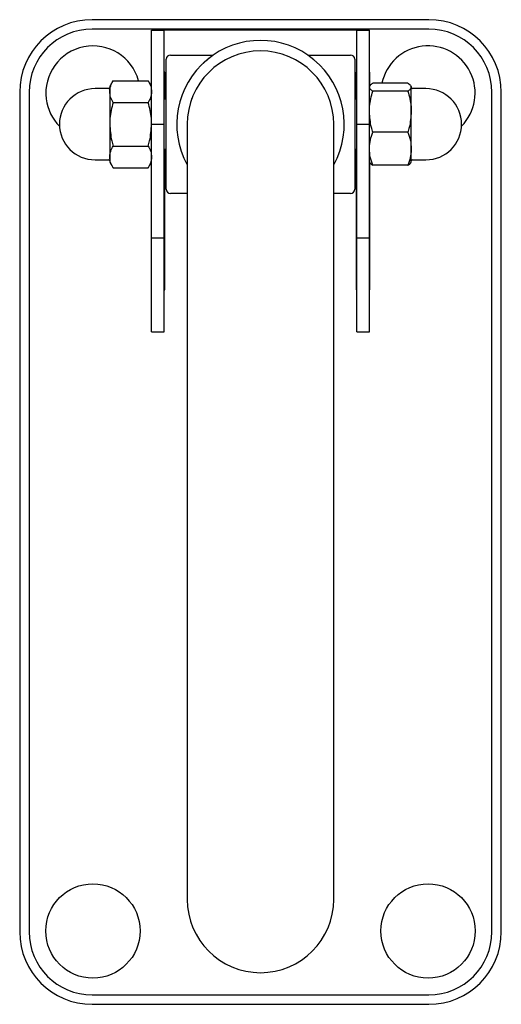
# Model space of a CAD drawing. Header units: millimetres. Extents: x 3819.385 to 3819.5, y 2040.918 to 2041.687.
# Tile 1 of 2: x 3819.385 to 3819.5, y 2040.918 to 2041.153. Entities that reach past the tile are written whole.
import ezdxf

# ---------------------------------------------------------------- set-up
doc = ezdxf.new("R2010")
doc.units = ezdxf.units.MM
doc.layers.add('SANINDUSA', color=3, linetype='Continuous')

msp = doc.modelspace()

# ---------------------------------------------------------------- linework, layer by layer
at = {"layer": 'SANINDUSA'}
for p, q in [((3819.482610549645, 2041.152717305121), (3819.402210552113, 2041.152717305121)), ((3819.482610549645, 2041.150467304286), (3819.402210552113, 2041.150467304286)), ((3819.416410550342, 2041.127767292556), (3819.416410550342, 2041.150217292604)), ((3819.416410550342, 2041.150217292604), (3819.419410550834, 2041.150217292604)), ((3819.465410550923, 2041.150217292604), (3819.419410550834, 2041.150217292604)), ((3819.419410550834, 2041.127767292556), (3819.419410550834, 2041.150217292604)), ((3819.465410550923, 2041.127767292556), (3819.465410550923, 2041.150217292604)), ((3819.465410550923, 2041.150217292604), (3819.468410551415, 2041.150217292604)), ((3819.468410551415, 2041.127767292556), (3819.468410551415, 2041.150217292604)), ((3819.420910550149, 2041.144267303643), (3819.431107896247, 2041.144267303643)), ((3819.45371320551, 2041.144267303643), (3819.463910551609, 2041.144267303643)), ((3819.419910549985, 2041.112267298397), (3819.419910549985, 2041.143267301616)), ((3819.464910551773, 2041.143267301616), (3819.464910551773, 2041.112267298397)), ((3819.416410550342, 2041.140217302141), (3819.416285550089, 2041.140217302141)), ((3819.416285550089, 2041.140217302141), (3819.416285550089, 2041.136983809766)), ((3819.419535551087, 2041.140217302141), (3819.419410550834, 2041.140217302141)), ((3819.419535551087, 2041.133717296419), (3819.419535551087, 2041.140217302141)), ((3819.46528555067, 2041.140217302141), (3819.46528555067, 2041.133717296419)), ((3819.465410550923, 2041.140217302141), (3819.46528555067, 2041.140217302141)), ((3819.468535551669, 2041.140217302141), (3819.468410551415, 2041.140217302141)), ((3819.468535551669, 2041.137014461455), (3819.468535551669, 2041.140217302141)), ((3819.407214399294, 2041.138159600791), (3819.415606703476, 2041.138159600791)), ((3819.477606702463, 2041.137571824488), (3819.469214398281, 2041.137571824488)), ((3819.384910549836, 2041.135417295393), (3819.384910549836, 2040.935017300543)), ((3819.38716055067, 2041.135417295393), (3819.38716055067, 2040.935017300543)), ((3819.406410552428, 2041.136767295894), (3819.406410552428, 2041.135561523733)), ((3819.406410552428, 2041.135561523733), (3819.406410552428, 2041.127767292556)), ((3819.477606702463, 2041.135653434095), (3819.469214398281, 2041.135653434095)), ((3819.478410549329, 2041.136612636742), (3819.478410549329, 2041.136767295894)), ((3819.478410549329, 2041.130751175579), (3819.478410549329, 2041.136612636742)), ((3819.497660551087, 2040.935017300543), (3819.497660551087, 2041.135417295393)), ((3819.499910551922, 2040.935017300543), (3819.499910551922, 2041.135417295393)), ((3819.407214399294, 2041.132963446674), (3819.415606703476, 2041.132963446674)), ((3819.478410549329, 2041.121905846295), (3819.478410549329, 2041.130751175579)), ((3819.406410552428, 2041.127767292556), (3819.406410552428, 2041.119973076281)), ((3819.416410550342, 2041.100667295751), (3819.416410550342, 2041.127767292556)), ((3819.416410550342, 2041.127767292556), (3819.419410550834, 2041.127767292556)), ((3819.419410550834, 2041.100667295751), (3819.419410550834, 2041.127767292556)), ((3819.424910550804, 2041.127767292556), (3819.424910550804, 2040.942767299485)), ((3819.459910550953, 2040.942767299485), (3819.459910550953, 2041.127767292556)), ((3819.465410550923, 2041.127767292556), (3819.468410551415, 2041.127767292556)), ((3819.465410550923, 2041.100667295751), (3819.465410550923, 2041.127767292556)), ((3819.468410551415, 2041.100667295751), (3819.468410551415, 2041.127767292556)), ((3819.477606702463, 2041.125848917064), (3819.469214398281, 2041.125848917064)), ((3819.407214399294, 2041.12257115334), (3819.415606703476, 2041.12257115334)), ((3819.419535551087, 2041.088217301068), (3819.419535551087, 2041.121817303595)), ((3819.46528555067, 2041.121817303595), (3819.46528555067, 2041.088217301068)), ((3819.478410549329, 2041.11876730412), (3819.478410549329, 2041.121905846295)), ((3819.406410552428, 2041.119973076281), (3819.406410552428, 2041.11876730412)), ((3819.416285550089, 2041.118550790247), (3819.416285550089, 2041.088217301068)), ((3819.468535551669, 2041.088217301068), (3819.468535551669, 2041.118520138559)), ((3819.407214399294, 2041.117374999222), (3819.415606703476, 2041.117374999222)), ((3819.477606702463, 2041.117962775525), (3819.469214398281, 2041.117962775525)), ((3819.424910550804, 2041.111267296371), (3819.420910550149, 2041.111267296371)), ((3819.463910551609, 2041.111267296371), (3819.459910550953, 2041.111267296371)), ((3819.416410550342, 2041.078217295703), (3819.416410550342, 2041.100667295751)), ((3819.416410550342, 2041.100667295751), (3819.419410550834, 2041.100667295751)), ((3819.419410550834, 2041.078217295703), (3819.419410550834, 2041.100667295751)), ((3819.465410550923, 2041.078217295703), (3819.465410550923, 2041.100667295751)), ((3819.465410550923, 2041.100667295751), (3819.468410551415, 2041.100667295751)), ((3819.468410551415, 2041.078217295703), (3819.468410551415, 2041.100667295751)), ((3819.416285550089, 2041.088217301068), (3819.416410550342, 2041.088217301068)), ((3819.419410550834, 2041.088217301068), (3819.419535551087, 2041.088217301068)), ((3819.46528555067, 2041.088217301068), (3819.465410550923, 2041.088217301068)), ((3819.468410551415, 2041.088217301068), (3819.468535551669, 2041.088217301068)), ((3819.416410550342, 2041.078217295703), (3819.419410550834, 2041.078217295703)), ((3819.465410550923, 2041.078217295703), (3819.468410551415, 2041.078217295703)), ((3819.402210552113, 2040.919967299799), (3819.482610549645, 2040.919967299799)), ((3819.402210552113, 2040.91771729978), (3819.482610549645, 2040.91771729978))]:
    msp.add_line(p, q, dxfattribs=at)
for centre, radius in [((3819.402410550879, 2040.93521729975), 0.01125000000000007), ((3819.482410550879, 2040.93521729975), 0.01124999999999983)]:
    msp.add_circle(centre, radius, dxfattribs=at)
for centre, radius, start, end in [((3819.402210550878, 2041.13541729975), 0.01729999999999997, 90, 180), ((3819.482610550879, 2041.13541729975), 0.0172999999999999, 0, 90), ((3819.402210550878, 2041.13541729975), 0.01505000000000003, 90, 180), ((3819.482610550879, 2041.13541729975), 0.01504999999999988, 0, 90), ((3819.442410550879, 2041.12776729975), 0.02000000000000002, 331.0449756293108, 208.9550243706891), ((3819.402410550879, 2041.13521729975), 0.01125000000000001, 15.16135357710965, 187.2605421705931), ((3819.420910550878, 2041.14326729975), 0.001000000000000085, 90, 180), ((3819.442410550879, 2041.12776729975), 0.01750000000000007, 0, 180), ((3819.463910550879, 2041.14326729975), 0.001000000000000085, 0, 90), ((3819.482410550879, 2041.13521729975), 0.01125000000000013, 315.2300880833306, 167.9192101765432), ((3819.402910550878, 2041.12776729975), 0.008500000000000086, 90, 270), ((3819.406160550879, 2041.13651729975), 0.0002500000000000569, 270, 0), ((3819.478660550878, 2041.13651729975), 0.0002500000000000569, 180, 270), ((3819.481910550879, 2041.12776729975), 0.008500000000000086, 270, 90), ((3819.402410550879, 2041.13521729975), 0.01125000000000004, 187.2605421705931, 224.7699119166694), ((3819.406160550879, 2041.11901729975), 0.000250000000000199, 0, 90), ((3819.478660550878, 2041.11901729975), 0.0002500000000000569, 90, 180), ((3819.420910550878, 2041.11226729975), 0.001000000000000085, 180, 270), ((3819.463910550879, 2041.11226729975), 0.001000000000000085, 270, 0), ((3819.442410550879, 2040.94276729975), 0.01750000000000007, 180, 0), ((3819.402210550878, 2040.93501729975), 0.01730000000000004, 180, 270), ((3819.402210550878, 2040.93501729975), 0.0150500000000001, 180, 270), ((3819.482610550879, 2040.93501729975), 0.01730000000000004, 270, 0), ((3819.482610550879, 2040.93501729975), 0.0150500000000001, 270, 0)]:
    msp.add_arc(centre, radius, start, end, dxfattribs=at)
for points, knots in [([(3819.428759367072, 2041.142360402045), (3819.428887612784, 2041.142486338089), (3819.429440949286, 2041.143029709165), (3819.430153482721, 2041.143574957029), (3819.430784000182, 2041.144045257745), (3819.431069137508, 2041.144240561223), (3819.431097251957, 2041.144259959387), (3819.431107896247, 2041.144267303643)], [0, 0, 0, 0, 0.1010311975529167, 0.4359151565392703, 0.6523104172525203, 0.8683627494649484, 1, 1, 1, 1]), ([(3819.406410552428, 2041.135561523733), (3819.406411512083, 2041.135623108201), (3819.406418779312, 2041.136089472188), (3819.406594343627, 2041.136968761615), (3819.407006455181, 2041.137760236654), (3819.407214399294, 2041.138159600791)], [0, 0, 0, 0, 0.07009138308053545, 0.5307847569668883, 1, 1, 1, 1]), ([(3819.415606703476, 2041.138159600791), (3819.415831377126, 2041.137737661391), (3819.416284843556, 2041.136886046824), (3819.416368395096, 2041.136005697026), (3819.416410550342, 2041.135561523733)], [0, 0, 0, 0, 0.495458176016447, 1, 1, 1, 1]), ([(3819.468545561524, 2041.136924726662), (3819.468574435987, 2041.136992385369), (3819.468668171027, 2041.137212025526), (3819.468991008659, 2041.137424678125), (3819.469214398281, 2041.137571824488)], [0, 0, 0, 0, 0.3080434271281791, 1, 1, 1, 1]), ([(3819.407214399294, 2041.132963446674), (3819.406989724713, 2041.133385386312), (3819.406536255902, 2041.134237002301), (3819.406452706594, 2041.135117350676), (3819.406410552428, 2041.135561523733)], [0, 0, 0, 0, 0.4954576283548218, 1, 1, 1, 1]), ([(3819.416410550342, 2041.135561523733), (3819.416409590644, 2041.13549994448), (3819.416402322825, 2041.135033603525), (3819.416226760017, 2041.134154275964), (3819.415814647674, 2041.133362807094), (3819.415606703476, 2041.132963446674)], [0, 0, 0, 0, 0.07008883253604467, 0.5307841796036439, 1, 1, 1, 1]), ([(3819.469214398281, 2041.135653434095), (3819.468989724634, 2041.135809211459), (3819.468536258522, 2041.136123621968), (3819.46845270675, 2041.136448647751), (3819.468410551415, 2041.136612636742)], [0, 0, 0, 0, 0.4954585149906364, 1, 1, 1, 1]), ([(3819.468410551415, 2041.130751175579), (3819.468421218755, 2041.131172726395), (3819.468463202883, 2041.132831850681), (3819.468893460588, 2041.134447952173), (3819.469214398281, 2041.135653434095)], [0, 0, 0, 0, 0.2540803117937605, 1, 1, 1, 1]), ([(3819.478410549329, 2041.136612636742), (3819.47840958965, 2041.136589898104), (3819.478402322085, 2041.136417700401), (3819.478226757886, 2041.136093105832), (3819.477814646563, 2041.135800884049), (3819.477606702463, 2041.135653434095)], [0, 0, 0, 0, 0.0700897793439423, 0.5307837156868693, 1, 1, 1, 1]), ([(3819.477606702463, 2041.135653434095), (3819.477927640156, 2041.134447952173), (3819.478357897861, 2041.132831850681), (3819.478399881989, 2041.131172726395), (3819.478410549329, 2041.130751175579)], [0, 0, 0, 0, 0.7459196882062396, 1, 1, 1, 1]), ([(3819.407214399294, 2041.132963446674), (3819.406893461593, 2041.131685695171), (3819.406463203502, 2041.129972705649), (3819.40642121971, 2041.128214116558), (3819.406410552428, 2041.127767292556)], [0, 0, 0, 0, 0.7459190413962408, 0.9999999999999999, 0.9999999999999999, 0.9999999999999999, 0.9999999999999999]), ([(3819.416410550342, 2041.127767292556), (3819.41639988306, 2041.128214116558), (3819.416357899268, 2041.129972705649), (3819.415927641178, 2041.131685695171), (3819.415606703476, 2041.132963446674)], [0, 0, 0, 0, 0.2540809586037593, 0.9999999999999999, 0.9999999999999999, 0.9999999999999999, 0.9999999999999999]), ([(3819.469214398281, 2041.125848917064), (3819.469101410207, 2041.126230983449), (3819.468629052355, 2041.127828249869), (3819.468504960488, 2041.129488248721), (3819.468410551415, 2041.130751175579)], [0, 0, 0, 0, 0.2392001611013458, 1, 1, 1, 1]), ([(3819.478410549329, 2041.130751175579), (3819.478316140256, 2041.129488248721), (3819.478192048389, 2041.127828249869), (3819.477719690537, 2041.126230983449), (3819.477606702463, 2041.125848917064)], [0, 0, 0, 0, 0.7607998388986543, 1, 1, 1, 1]), ([(3819.406410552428, 2041.127767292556), (3819.406504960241, 2041.126428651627), (3819.406629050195, 2041.124669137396), (3819.407101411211, 2041.122976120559), (3819.407214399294, 2041.12257115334)], [0, 0, 0, 0, 0.7608014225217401, 1, 1, 1, 1]), ([(3819.415606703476, 2041.12257115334), (3819.415719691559, 2041.122976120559), (3819.416192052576, 2041.124669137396), (3819.416316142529, 2041.126428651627), (3819.416410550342, 2041.127767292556)], [0, 0, 0, 0, 0.2391985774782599, 1, 1, 1, 1]), ([(3819.468410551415, 2041.121905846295), (3819.468411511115, 2041.121999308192), (3819.46841877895, 2041.122707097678), (3819.468594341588, 2041.124041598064), (3819.46900645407, 2041.125242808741), (3819.469214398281, 2041.125848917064)], [0, 0, 0, 0, 0.07008878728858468, 0.5307842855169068, 1, 1, 1, 1]), ([(3819.477606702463, 2041.125848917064), (3819.477831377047, 2041.125208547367), (3819.47828484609, 2041.123916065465), (3819.478368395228, 2041.122579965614), (3819.478410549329, 2041.121905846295)], [0, 0, 0, 0, 0.4954573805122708, 1, 1, 1, 1]), ([(3819.406410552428, 2041.119973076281), (3819.406411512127, 2041.120034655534), (3819.406418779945, 2041.120500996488), (3819.406594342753, 2041.121380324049), (3819.407006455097, 2041.122171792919), (3819.407214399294, 2041.12257115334)], [0, 0, 0, 0, 0.07008883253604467, 0.5307841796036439, 1, 1, 1, 1]), ([(3819.415606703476, 2041.12257115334), (3819.415831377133, 2041.122149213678), (3819.416284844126, 2041.121297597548), (3819.416368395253, 2041.120417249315), (3819.416410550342, 2041.119973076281)], [0, 0, 0, 0, 0.4954575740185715, 1, 1, 1, 1]), ([(3819.469214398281, 2041.117962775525), (3819.468989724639, 2041.11860315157), (3819.468536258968, 2041.119895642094), (3819.468452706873, 2041.121231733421), (3819.468410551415, 2041.121905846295)], [0, 0, 0, 0, 0.4954589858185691, 1, 1, 1, 1]), ([(3819.478410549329, 2041.121905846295), (3819.478409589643, 2041.121812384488), (3819.478402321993, 2041.121104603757), (3819.47822675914, 2041.11977009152), (3819.477814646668, 2041.118568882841), (3819.477606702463, 2041.117962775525)], [0, 0, 0, 0, 0.07008964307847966, 0.530784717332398, 1, 1, 1, 1]), ([(3819.407214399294, 2041.117374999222), (3819.406989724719, 2041.117796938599), (3819.406536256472, 2041.118648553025), (3819.406452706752, 2041.119528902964), (3819.406410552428, 2041.119973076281)], [0, 0, 0, 0, 0.4954582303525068, 1, 1, 1, 1]), ([(3819.416410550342, 2041.119973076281), (3819.416409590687, 2041.119911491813), (3819.416402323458, 2041.119445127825), (3819.416226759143, 2041.118565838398), (3819.41581464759, 2041.11777436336), (3819.415606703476, 2041.117374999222)], [0, 0, 0, 0, 0.07009138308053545, 0.5307847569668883, 1, 1, 1, 1]), ([(3819.468545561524, 2041.118609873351), (3819.468574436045, 2041.118542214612), (3819.468668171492, 2041.118322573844), (3819.468991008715, 2041.118109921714), (3819.469214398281, 2041.117962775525)], [0, 0, 0, 0, 0.3080427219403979, 0.9999999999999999, 0.9999999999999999, 0.9999999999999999, 0.9999999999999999]), ([(3819.477606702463, 2041.117962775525), (3819.477845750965, 2041.118118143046), (3819.478172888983, 2041.118330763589), (3819.478249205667, 2041.118550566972), (3819.478269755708, 2041.118609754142)], [0, 0, 0, 0, 0.73072675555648, 0.9999999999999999, 0.9999999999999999, 0.9999999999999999, 0.9999999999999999])]:
    msp.add_open_spline(points, degree=3, knots=knots, dxfattribs=at)
for points in [[(3819.407214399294, 2041.138159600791), (3819.406410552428, 2041.136767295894)], [(3819.416410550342, 2041.136767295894), (3819.415606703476, 2041.138159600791)], [(3819.477606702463, 2041.137571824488), (3819.478189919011, 2041.137101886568)], [(3819.406160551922, 2041.136267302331), (3819.402910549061, 2041.136267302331)], [(3819.46851246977, 2041.136943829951), (3819.468410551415, 2041.136767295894)], [(3819.478269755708, 2041.136924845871), (3819.478410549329, 2041.136612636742)], [(3819.478410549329, 2041.136767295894), (3819.47830713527, 2041.136946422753)], [(3819.481910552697, 2041.136267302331), (3819.478660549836, 2041.136267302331)], [(3819.419910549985, 2041.133717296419), (3819.419410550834, 2041.133717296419)], [(3819.425953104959, 2041.133717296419), (3819.425873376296, 2041.133717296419)], [(3819.465410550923, 2041.133717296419), (3819.464910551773, 2041.133717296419)], [(3819.419410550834, 2041.121817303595), (3819.419910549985, 2041.121817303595)], [(3819.464910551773, 2041.121817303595), (3819.465410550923, 2041.121817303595)], [(3819.402910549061, 2041.119267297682), (3819.406160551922, 2041.119267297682)], [(3819.406410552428, 2041.11876730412), (3819.407214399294, 2041.117374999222)], [(3819.415606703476, 2041.117374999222), (3819.416410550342, 2041.11876730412)], [(3819.468410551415, 2041.11876730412), (3819.46851246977, 2041.118590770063)], [(3819.47830713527, 2041.118588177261), (3819.478410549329, 2041.11876730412)], [(3819.478660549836, 2041.119267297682), (3819.481910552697, 2041.119267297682)]]:
    msp.add_open_spline(points, degree=1, dxfattribs=at)

doc.saveas('drawing.dxf')
